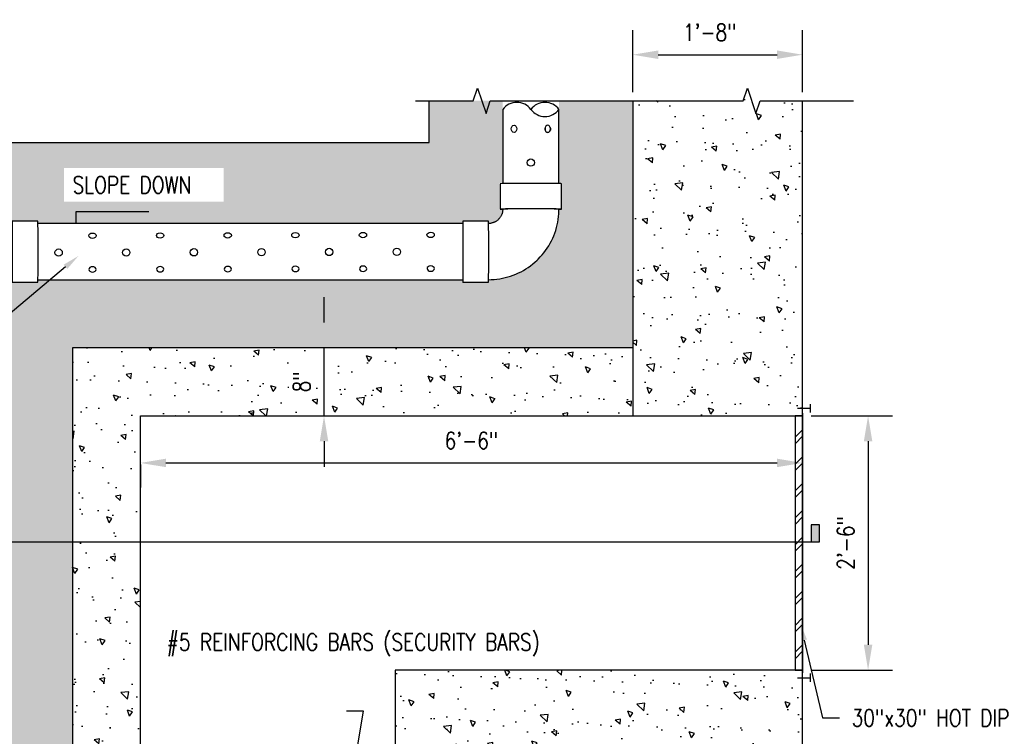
# Model space of a CAD drawing. Header units: inches. Extents: x -283 to 1505, y -272 to 93.
# Tile 9 of 24: x 449 to 565, y -186 to -101. Entities that reach past the tile are written whole.
import ezdxf
from ezdxf import colors
from ezdxf.entities.mleader import LeaderData, LeaderLine
from ezdxf.enums import TextEntityAlignment as Align
from ezdxf.math import Vec2, Vec3

# ---------------------------------------------------------------- set-up
doc = ezdxf.new("R2010")
doc.units = ezdxf.units.IN
doc.header["$MEASUREMENT"] = 0
for name, color, linetype in [('A-ANNO-DIMS', 1, 'Continuous'), ('A-DETL', 3, 'Continuous'), ('A-DETL-MEDM', 3, 'Continuous'), ('A-FLOR-PATT', 8, 'Continuous'), ('A-WALL', 5, 'Continuous'), ('A-WALL-PATT', 8, 'Continuous'), ('G-ANNO-SYMB', 2, 'Continuous'), ('G-ANNO-TEXT', 2, 'Continuous'), ('M-DETL-PATT', 1, 'Continuous'), ('P-PIPE', 3, 'Continuous')]:
    doc.layers.add(name, color=color, linetype=linetype)
doc.styles.add('Annotative', font='romans.shx', dxfattribs={"width": 0.8, "height": 0.125})
doc.styles.add('Arial', font='romans.shx', dxfattribs={"width": 0.8})
doc.dimstyles.new('Annotative', dxfattribs={"dimscale": 0, "dimtxt": 0.125, "dimasz": 0.125, "dimexe": 0.18, "dimexo": 0.0625, "dimgap": 0.09, "dimtad": 1, "dimdec": 3, "dimzin": 3, "dimdsep": 46, "dimlunit": 4, "dimtxsty": 'Annotative', "dimcen": 0.09, "dimclrt": 2, "dimazin": 2, "dimtfac": 1, "dimtdec": 3, "dimtmove": 0, "dimatfit": 0, "dimfxl": 1, "dimtfill": 1, "dimfrac": 2, "dimtolj": 1, "dimtzin": 0, "dimarcsym": 0})
pattern_1 = [(140, (291.6721018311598, -1071.377334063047), (0.6275213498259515, 7.172601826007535), [0.75, -8.25]), (85, (291.6721018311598, -1071.377334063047), (-7.521921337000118, -1.38751333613), [0.6, -6.6]), (190.45144446, (291.7243952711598, -1070.779617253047), (-6.894399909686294, 5.78508846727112), [0.6374019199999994, -7.011421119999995]), (136.1842, (289.6721018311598, -1071.377334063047), (1.655192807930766, 10.67241330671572), [1.124999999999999, -12.37499999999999]), (186.63563549, (289.8100349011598, -1070.487966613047), (-9.741186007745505, 9.346619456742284), [0.95610342, -10.5171376]), (81.18416398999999, (289.6721018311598, -1071.377334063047), (-9.741186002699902, 9.346619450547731), [0.9, -9.90000001]), (111, (290.1721018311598, -1070.377334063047), (4.026188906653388, 5.969070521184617), [0.75, -8.25]), (56.00000000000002, (290.1721018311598, -1070.377334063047), (-7.25150045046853, 2.433153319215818), [0.6, -6.6]), (161.45144474, (290.5076175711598, -1069.879911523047), (-3.225311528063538, 8.402223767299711), [0.6374019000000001, -7.01142112]), (127.5, (291.6721018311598, -1071.377334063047), (-3.328938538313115, 0.1215985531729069), [0, -6.52, 0, -6.7, 0, -6.625]), (97.49999999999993, (291.6721018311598, -1071.377334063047), (-3.944117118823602, 2.630695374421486), [0, -3.819999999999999, 0, -6.369999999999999, 0, -2.524999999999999]), (57.49999999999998, (291.6721018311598, -1073.607334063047), (0.2255487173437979, 5.33822436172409), [0, -2.499999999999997, 0, -7.799999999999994, 0, -10.34999999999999]), (47.49999999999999, (291.6721018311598, -1074.607334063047), (-1.001049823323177, 5.831861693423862), [0, -3.25, 0, -5.18, 0, -7.35])]

# ---------------------------------------------------------------- blocks, each defined once
blk = doc.blocks.new('Bend - PVC - Sch 40 - DWV_USACE - Standard-1140917-Section 2')
at = {"layer": 'P-PIPE'}
for p, q in [((937.5629809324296, -147.3871219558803), (934.563143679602, -147.3871219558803)), ((937.5762030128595, -147.6792895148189), (937.5629809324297, -147.6791219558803)), ((934.563143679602, -154.5961219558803), (937.5629809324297, -154.5961219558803)), ((938.9582096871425, -155.991350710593), (938.9582096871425, -158.9911879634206)), ((946.1672096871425, -158.9911879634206), (946.1672096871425, -155.991350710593))]:
    blk.add_line(p, q, dxfattribs=at)
at = {"layer": 'P-PIPE', "flags": 128}
for points in [[(943.440647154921, -150.113684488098), (943.2008843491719, -149.883326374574), (942.9521005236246, -149.6627415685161), (942.6946937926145, -149.4522830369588), (942.4290760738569, -149.2522875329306), (942.1556724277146, -149.0630750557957), (941.874920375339, -148.8849483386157), (941.587269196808, -148.7181923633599), (941.2931792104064, -148.5630739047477), (940.9931210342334, -148.4198411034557), (940.6875748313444, -148.2887230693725), (940.377029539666, -148.1699295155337), (940.0619820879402, -148.0636504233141), (939.7429365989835, -147.9700557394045), (939.4204035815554, -147.8892951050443), (939.0948991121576, -147.8214976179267), (938.7669440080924, -147.7667716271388), (938.4370629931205, -147.7252045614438), (938.105783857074, -147.696862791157), (937.7736366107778, -147.6817915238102), (937.577736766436, -147.6793089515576)], [(945.8752096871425, -155.991350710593), (945.868560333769, -155.6589283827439), (945.8486228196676, -155.3270375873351), (945.8154289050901, -154.9962093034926), (945.7690315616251, -154.6669728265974), (945.7095048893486, -154.3398549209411), (945.6369440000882, -154.0153789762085), (945.5514648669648, -153.6940641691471), (945.4532041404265, -153.3764246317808), (945.3423189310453, -153.0629686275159), (945.2189865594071, -152.754197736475), (945.0834042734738, -152.4506060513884), (944.9357889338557, -152.1526793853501), (944.7763766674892, -151.8608944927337), (944.605422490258, -151.5757183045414), (944.4231998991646, -151.2976071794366), (944.2300004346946, -151.0270061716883), (944.0261332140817, -150.7643483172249), (943.8119244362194, -150.5100539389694), (943.5877168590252, -150.2645299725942), (943.440647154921, -150.113684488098)], [(937.5629809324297, -154.3041219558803), (937.6304727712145, -154.3054719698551), (937.6978546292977, -154.3095197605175), (937.7650187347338, -154.3162587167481), (937.8318576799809, -154.3256779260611), (937.8982645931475, -154.3377621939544), (937.9641333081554, -154.3524920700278), (938.0293585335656, -154.3698438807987), (938.0938360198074, -154.3897897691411), (938.1574627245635, -154.4122977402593), (938.2201369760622, -154.4373317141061), (938.2817586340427, -154.4648515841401), (938.3422292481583, -154.4948132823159), (938.4014522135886, -154.5271688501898), (938.4593329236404, -154.5618665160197), (938.5157789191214, -154.5988507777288), (938.5707000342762, -154.6380624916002), (938.6240085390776, -154.6794389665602), (938.6756192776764, -154.7229140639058), (938.725449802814, -154.7684183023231), (938.7560647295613, -154.7982669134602)], [(938.756064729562, -154.7982669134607), (938.8028171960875, -154.846928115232), (938.8475862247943, -154.897420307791), (938.8903002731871, -154.949662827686), (938.9308910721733, -155.0035722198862), (938.9692937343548, -155.0590623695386), (939.0054468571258, -155.1160446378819), (939.0392926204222, -155.1744280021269), (939.0707768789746, -155.2341191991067), (939.0998492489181, -155.2950228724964), (939.1264631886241, -155.3570417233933), (939.1505760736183, -155.4200766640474), (939.1721492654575, -155.4840269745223), (939.1911481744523, -155.548790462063), (939.2075423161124, -155.6142636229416), (939.2213053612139, -155.6803418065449), (939.2324151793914, -155.7469193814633), (939.2408538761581, -155.8138899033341), (939.2466078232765, -155.8811462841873), (939.2496676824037, -155.948580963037), (939.2502096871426, -155.991350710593)]]:
    blk.add_lwpolyline(points, dxfattribs=at)
at = {"layer": 'P-PIPE'}
for centre, major_axis, ratio, start_param, end_param in [((934.5631436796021, -150.9916219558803), (0, 3.604500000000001), 0.01041610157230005, 1.554312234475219e-15, 0.3832127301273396), ((934.5631436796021, -150.9916219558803), (0, 3.604500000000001), 0.01041610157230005, 3.141592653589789, 6.272769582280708), ((937.5629809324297, -150.9916219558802), (0, 3.604499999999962), 0.01041610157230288, 3.527509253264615, 6.272769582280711), ((934.5631436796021, -150.9916219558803), (0, 3.60449999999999), 0.01041610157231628, 2.757799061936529, 3.131176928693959), ((937.5629809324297, -150.9916219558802), (0, 3.604500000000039), 0.01041610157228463, 3.141592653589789, 3.524598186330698), ((942.5627096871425, -155.9913507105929), (3.604500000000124, 0), 0.01041610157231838, 2.758191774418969, 3.141592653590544), ((942.5627096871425, -155.9913507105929), (3.604500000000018, 0), 0.01041610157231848, 3.152008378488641, 6.283185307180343), ((942.5627096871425, -155.9913507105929), (3.3125, 0), 0.01041610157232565, 3.15200837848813, 6.28318530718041), ((942.5627096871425, -155.9913507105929), (3.604500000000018, 0), 0.01041610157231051, 0.01041572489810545, 0.3839910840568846), ((942.5627096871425, -158.9911879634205), (3.604499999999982, 0), 0.01041610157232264, 3.152008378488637, 5.89705933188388), ((942.5627096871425, -158.9911879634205), (3.60450000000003, 0), 0.01041610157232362, 5.899972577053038, 6.283185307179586)]:
    blk.add_ellipse(centre, major_axis=major_axis, ratio=ratio, start_param=start_param, end_param=end_param, dxfattribs=at)
blk = doc.blocks.new('Bend - PVC - Sch 40 - DWV_USACE - Standard-V1-Section 2')
at = {"layer": 'P-PIPE'}
for p, q in [((938.9582096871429, -216.0778169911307), (938.9582096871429, -219.0776542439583)), ((946.167209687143, -219.0776542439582), (946.167209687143, -216.0778169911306)), ((939.2502096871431, -219.0776542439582), (939.2504742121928, -219.0908786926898)), ((950.5622756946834, -220.4728829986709), (947.5624384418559, -220.4728829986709)), ((947.5624384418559, -227.681882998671), (950.5622756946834, -227.6818829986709))]:
    blk.add_line(p, q, dxfattribs=at)
at = {"layer": 'P-PIPE', "flags": 128}
for points in [[(939.2505048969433, -219.0924127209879), (939.2568590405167, -219.4100765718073), (939.2767965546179, -219.7419673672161), (939.3099904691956, -220.0727956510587), (939.3563878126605, -220.4020321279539), (939.4159144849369, -220.7291500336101), (939.4884753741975, -221.0536259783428), (939.573954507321, -221.3749407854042), (939.6722152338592, -221.6925803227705), (939.7831004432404, -222.0060363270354), (939.9064328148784, -222.3148072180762), (940.0420151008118, -222.6183989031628), (940.1896304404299, -222.9163255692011), (940.3490427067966, -223.2081104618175), (940.5199968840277, -223.4932866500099), (940.7022194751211, -223.7713977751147), (940.895418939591, -224.041998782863), (941.0992861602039, -224.3046566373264), (941.3134949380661, -224.5589510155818), (941.5377025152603, -224.804474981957), (941.6847722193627, -224.9553204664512)], [(946.3693546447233, -220.2707380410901), (946.3226021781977, -220.2220768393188), (946.277833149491, -220.1715846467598), (946.2351191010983, -220.1193421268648), (946.1945283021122, -220.0654327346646), (946.1561256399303, -220.0099425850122), (946.1199725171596, -219.9529603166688), (946.086126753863, -219.8945769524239), (946.0546424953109, -219.834885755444), (946.0255701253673, -219.7739820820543), (945.9989561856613, -219.7119632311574), (945.9748433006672, -219.6489282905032), (945.953270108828, -219.5849779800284), (945.934271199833, -219.5202144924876), (945.9178770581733, -219.4547413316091), (945.9041140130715, -219.3886631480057), (945.893004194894, -219.3220855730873), (945.8845654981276, -219.2551150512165), (945.8788115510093, -219.1878586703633), (945.8757516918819, -219.1204239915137), (945.8752096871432, -219.0776542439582)], [(947.5624384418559, -220.7648829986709), (947.4949466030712, -220.7635329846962), (947.4275647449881, -220.7594851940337), (947.3604006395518, -220.7527462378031), (947.2935616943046, -220.7433270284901), (947.2271547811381, -220.7312427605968), (947.1612860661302, -220.7165128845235), (947.09606084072, -220.6991610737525), (947.031583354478, -220.6792151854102), (946.9679566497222, -220.656707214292), (946.9052823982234, -220.6316732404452), (946.8436607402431, -220.6041533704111), (946.7831901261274, -220.5741916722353), (946.723967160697, -220.5418361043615), (946.666086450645, -220.5071384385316), (946.609640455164, -220.4701541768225), (946.5547193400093, -220.4309424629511), (946.5014108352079, -220.389565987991), (946.4498000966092, -220.3460908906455), (946.3999695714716, -220.3005866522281), (946.369354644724, -220.2707380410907)], [(941.6847722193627, -224.9553204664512), (941.9245350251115, -225.1856785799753), (942.1733188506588, -225.4062633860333), (942.4307255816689, -225.6167219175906), (942.6963433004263, -225.8167174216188), (942.9697469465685, -226.0059298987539), (943.2504989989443, -226.1840566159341), (943.538150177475, -226.35081259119), (943.8322401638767, -226.5059310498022), (944.1322983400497, -226.6491638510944), (944.4378445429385, -226.7802818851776), (944.7483898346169, -226.8990754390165), (945.0634372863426, -227.0053545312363), (945.3824827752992, -227.098949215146), (945.7050157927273, -227.1797098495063), (946.0305202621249, -227.247507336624), (946.3584753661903, -227.302233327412), (946.6883563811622, -227.3438003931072), (947.0196355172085, -227.3721421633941), (947.351782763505, -227.387213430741), (947.5624384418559, -227.389882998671)]]:
    blk.add_lwpolyline(points, dxfattribs=at)
at = {"layer": 'P-PIPE'}
for centre, major_axis, ratio, start_param, end_param in [((942.562709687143, -216.0778169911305), (3.604500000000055, 0), 0.01041610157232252, 2.756923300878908, 3.152008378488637), ((942.562709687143, -216.0778169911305), (3.604500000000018, 0), 0.01041610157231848, 3.152008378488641, 6.283185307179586), ((942.562709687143, -216.0778169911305), (3.604500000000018, 0), 0.01041610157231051, 0.01041572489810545, 0.3851787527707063), ((942.562709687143, -219.0776542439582), (3.604499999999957, 0), 0.01041610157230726, 3.152008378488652, 5.897192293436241), ((942.562709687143, -219.0776542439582), (3.60450000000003, 0), 0.01041610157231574, 5.900103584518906, 6.283185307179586), ((947.5624384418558, -224.0773829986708), (0, 3.604500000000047), 0.0104161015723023, 6.272769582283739, 6.666586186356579), ((947.5624384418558, -224.0773829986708), (0, 3.604500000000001), 0.01041610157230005, 3.141592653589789, 6.272769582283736), ((947.5624384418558, -224.0773829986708), (0, 3.312499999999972), 0.01041610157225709, 3.141592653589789, 6.272769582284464), ((950.5622756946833, -224.0773829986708), (0, 3.604500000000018), 0.01041610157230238, 3.527718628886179, 6.272769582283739), ((947.5624384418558, -224.0773829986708), (0, 3.604499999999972), 0.01041610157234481, 2.757673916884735, 3.13117692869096), ((950.5622756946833, -224.0773829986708), (0, 3.604500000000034), 0.01041610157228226, 3.141592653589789, 3.524805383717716)]:
    blk.add_ellipse(centre, major_axis=major_axis, ratio=ratio, start_param=start_param, end_param=end_param, dxfattribs=at)
blk = doc.blocks.new('*D42')
at = {"layer": 'A-ANNO-DIMS', "color": 0, "lineweight": -2, "transparency": 16777216}
for p, q in [((541.7494848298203, -148.1713970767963), (551.3532978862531, -148.1713970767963)), ((548.4732978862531, -151.1713970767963), (548.4732978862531, -175.1713970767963)), ((541.7494848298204, -178.1713970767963), (551.3532978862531, -178.1713970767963))]:
    blk.add_line(p, q, dxfattribs=at)
at = {"layer": 'A-ANNO-DIMS', "color": 0, "transparency": 16777216}
for points in [[(547.9732978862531, -151.1713970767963), (548.9732978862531, -151.1713970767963), (548.4732978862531, -148.1713970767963)], [(547.9732978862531, -175.1713970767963), (548.9732978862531, -175.1713970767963), (548.4732978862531, -178.1713970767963)]]:
    blk.add_solid(points, dxfattribs=at)
at = {"layer": 'Defpoints', "color": 0, "transparency": 16777216}
for p in [(540.7494848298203, -148.1713970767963), (540.7494848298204, -178.1713970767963), (548.4732978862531, -178.1713970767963)]:
    blk.add_point(p, dxfattribs=at)
at = {"layer": 'A-ANNO-DIMS', "color": 2, "lineweight": -3, "transparency": 16777216, "insert": (545.8428216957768, -163.1713970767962), "char_height": 2, "attachment_point": 5, "rotation": 90, "style": 'Annotative', "bg_fill": 3, "box_fill_scale": 1.25, "bg_fill_color": 256, "bg_fill_true_color": 13158600, "bg_fill_transparency": 0}
blk.add_mtext('\\A1;2\'-6"', dxfattribs=at)
blk = doc.blocks.new('*D36')
at = {"layer": 'A-ANNO-DIMS', "color": 0, "lineweight": -2, "transparency": 16777216}
for p, q in [((462.7494848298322, -153.9723887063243), (462.7494848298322, -156.6090902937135)), ((465.7494848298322, -153.7290902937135), (537.7494848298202, -153.7290902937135)), ((540.7494848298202, -153.9723887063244), (540.7494848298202, -156.6090902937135))]:
    blk.add_line(p, q, dxfattribs=at)
at = {"layer": 'A-ANNO-DIMS', "color": 0, "transparency": 16777216}
for points in [[(465.7494848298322, -153.2290902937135), (465.7494848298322, -154.2290902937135), (462.7494848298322, -153.7290902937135)], [(537.7494848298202, -153.2290902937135), (537.7494848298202, -154.2290902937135), (540.7494848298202, -153.7290902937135)]]:
    blk.add_solid(points, dxfattribs=at)
at = {"layer": 'Defpoints', "color": 0, "transparency": 16777216}
for p in [(462.7494848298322, -152.9723887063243), (540.7494848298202, -152.9723887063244), (540.7494848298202, -153.7290902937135)]:
    blk.add_point(p, dxfattribs=at)
at = {"layer": 'A-ANNO-DIMS', "color": 2, "lineweight": -3, "transparency": 16777216, "insert": (501.7494848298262, -151.0986141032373), "char_height": 2, "attachment_point": 5, "style": 'Annotative', "bg_fill": 3, "box_fill_scale": 1.25, "bg_fill_color": 256, "bg_fill_true_color": 13158600, "bg_fill_transparency": 0}
blk.add_mtext('\\A1;6\'-6"', dxfattribs=at)
blk = doc.blocks.new('*D29')
at = {"layer": 'A-ANNO-DIMS', "color": 0, "lineweight": -2, "transparency": 16777216}
for p, q in [((520.74948482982, -110.0371503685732), (520.74948482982, -102.726585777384)), ((540.74948482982, -110.0371503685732), (540.74948482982, -102.726585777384)), ((523.74948482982, -105.606585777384), (537.74948482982, -105.606585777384))]:
    blk.add_line(p, q, dxfattribs=at)
at = {"layer": 'A-ANNO-DIMS', "color": 0, "transparency": 16777216}
for points in [[(523.74948482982, -105.106585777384), (523.74948482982, -106.106585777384), (520.74948482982, -105.606585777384)], [(537.74948482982, -105.106585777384), (537.74948482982, -106.106585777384), (540.74948482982, -105.606585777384)]]:
    blk.add_solid(points, dxfattribs=at)
at = {"layer": 'Defpoints', "color": 0, "transparency": 16777216}
for p in [(540.74948482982, -105.606585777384), (520.74948482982, -111.0371503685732), (540.74948482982, -111.0371503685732)]:
    blk.add_point(p, dxfattribs=at)
at = {"layer": 'A-ANNO-DIMS', "color": 2, "lineweight": -3, "transparency": 16777216, "insert": (529.8180748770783, -102.9761095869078), "char_height": 2, "attachment_point": 5, "style": 'Annotative', "bg_fill": 3, "box_fill_scale": 1.25, "bg_fill_color": 256, "bg_fill_true_color": 13158600, "bg_fill_transparency": 0}
blk.add_mtext('\\A1;1\'-8"', dxfattribs=at)
blk = doc.blocks.new('*D30')
at = {"layer": 'A-ANNO-DIMS', "color": 0, "lineweight": -2, "transparency": 16777216}
for p, q in [((484.3836144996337, -137.1713970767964), (484.3836144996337, -134.1713970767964)), ((484.3836144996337, -148.1713970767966), (484.3836144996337, -140.1713970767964)), ((484.3836144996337, -151.1713970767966), (484.3836144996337, -154.1713970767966))]:
    blk.add_line(p, q, dxfattribs=at)
at = {"layer": 'A-ANNO-DIMS', "color": 0, "transparency": 16777216}
for points in [[(483.8836144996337, -137.1713970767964), (484.8836144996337, -137.1713970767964), (484.3836144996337, -140.1713970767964)], [(483.8836144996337, -151.1713970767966), (484.8836144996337, -151.1713970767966), (484.3836144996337, -148.1713970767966)]]:
    blk.add_solid(points, dxfattribs=at)
at = {"layer": 'Defpoints', "color": 0, "transparency": 16777216}
for p in [(478.7752382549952, -140.1713970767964), (484.3836144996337, -140.1713970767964), (478.7752382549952, -148.1713970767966)]:
    blk.add_point(p, dxfattribs=at)
at = {"layer": 'A-ANNO-DIMS', "color": 2, "lineweight": -3, "transparency": 16777216, "insert": (481.7531383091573, -144.1713970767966), "char_height": 2, "attachment_point": 5, "rotation": 90, "style": 'Annotative', "bg_fill": 3, "box_fill_scale": 1.25, "bg_fill_color": 256, "bg_fill_true_color": 13158600, "bg_fill_transparency": 0}
blk.add_mtext('\\A1;8"', dxfattribs=at)
blk = doc.blocks.new('*U44')
at = {"lineweight": -3}
blk.add_hatch(color=256, dxfattribs=at).paths.add_polyline_path([(7.467224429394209, 1.326445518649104e-14), (7.529724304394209, 1.337547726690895e-14), (7.529724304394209, 0.1249997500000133), (7.467224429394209, 0.1249997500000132)])
at = {"linetype": 'Continuous', "lineweight": -3}
blk.add_line((0.312499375, 5.551104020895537e-16), (7.529724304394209, 1.337547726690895e-14), dxfattribs=at)
at = {"lineweight": -3, "flags": 128}
blk.add_lwpolyline([(7.467224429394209, 1.326445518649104e-14), (7.529724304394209, 1.337547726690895e-14), (7.529724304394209, 0.1249997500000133), (7.467224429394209, 0.1249997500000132), (7.467224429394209, 1.326445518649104e-14)], close=True, dxfattribs=at)
at = {"linetype": 'Continuous', "lineweight": -3, "style": 'Arial'}
blk.add_attdef('X#', text='', height=0.09375, dxfattribs=at).set_placement((-7.216449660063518e-15, 0.04687490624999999), align=Align.BOTTOM_CENTER)
blk.add_attdef('X-###', text='', height=0.09375, dxfattribs=at).set_placement((-7.216449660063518e-15, -0.04687490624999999), align=Align.TOP_CENTER)

msp = doc.modelspace()

# ---------------------------------------------------------------- hatches: boundary and pattern name
at = {"layer": 'A-WALL-PATT', "lineweight": -3}
h = msp.add_hatch(dxfattribs=at)
h.set_pattern_fill('AR-CONC', color=8, angle=90, style=0)
h.set_pattern_definition(pattern_1)
h.paths.add_polyline_path([(540.7494848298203, -148.1713970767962), (540.74948482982, -111.0371503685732), (535.74948482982, -111.0371503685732), (535.24948482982, -112.5371503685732), (534.24948482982, -109.5371503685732), (533.74948482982, -111.0371503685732), (520.74948482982, -111.0371503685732), (520.7494848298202, -148.1713970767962), (537.4171880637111, -148.1713970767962)])
h = msp.add_hatch(dxfattribs=at)
h.set_pattern_fill('AR-CONC', color=8, angle=90, style=0)
h.set_pattern_definition(pattern_1)
h.paths.add_polyline_path([(528.7494848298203, -147.5327765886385), (528.7494848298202, -140.1713970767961), (454.7494848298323, -140.1713970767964), (454.7494848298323, -148.1713970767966), (528.7494848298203, -148.1713970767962)])
h = msp.add_hatch(dxfattribs=at)
h.set_pattern_fill('AR-CONC', color=8, angle=90, style=0)
h.set_pattern_definition(pattern_1)
h.paths.add_polyline_path([(462.7494848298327, -226.171397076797), (462.7494848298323, -148.1713970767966), (454.7494848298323, -148.1713970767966), (454.7494848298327, -226.1713970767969), (461.7371880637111, -226.171397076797)])
h = msp.add_hatch(dxfattribs=at)
h.set_pattern_fill('AR-CONC', color=8, angle=90, style=0)
h.set_pattern_definition([(140, (291.6721018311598, -671.0894581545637), (0.6275213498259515, 7.172601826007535), [0.75, -8.25]), (85, (291.6721018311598, -671.0894581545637), (-7.521921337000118, -1.38751333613), [0.6, -6.6]), (190.45144446, (291.7243952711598, -670.4917413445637), (-6.894399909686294, 5.78508846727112), [0.6374019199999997, -7.011421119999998]), (136.1842, (289.6721018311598, -671.0894581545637), (1.655192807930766, 10.67241330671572), [1.124999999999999, -12.37499999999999]), (186.63563549, (289.8100349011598, -670.2000907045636), (-9.741186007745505, 9.346619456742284), [0.95610342, -10.5171376]), (81.18416398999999, (289.6721018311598, -671.0894581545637), (-9.741186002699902, 9.346619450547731), [0.9, -9.90000001]), (111, (290.1721018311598, -670.0894581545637), (4.026188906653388, 5.969070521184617), [0.75, -8.25]), (56.00000000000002, (290.1721018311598, -670.0894581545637), (-7.25150045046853, 2.433153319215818), [0.6, -6.6]), (161.45144474, (290.5076175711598, -669.5920356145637), (-3.225311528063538, 8.402223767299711), [0.6374019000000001, -7.01142112]), (127.5, (291.6721018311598, -671.0894581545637), (-3.328938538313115, 0.1215985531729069), [0, -6.52, 0, -6.7, 0, -6.625]), (97.49999999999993, (291.6721018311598, -671.0894581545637), (-3.944117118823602, 2.630695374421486), [0, -3.819999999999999, 0, -6.369999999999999, 0, -2.524999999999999]), (57.49999999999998, (291.6721018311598, -673.3194581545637), (0.2255487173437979, 5.33822436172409), [0, -2.499999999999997, 0, -7.799999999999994, 0, -10.34999999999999]), (47.49999999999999, (291.6721018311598, -674.3194581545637), (-1.001049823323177, 5.831861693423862), [0, -3.25, 0, -5.18, 0, -7.35])])
h.paths.add_polyline_path([(540.7494848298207, -238.1713970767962), (540.7494848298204, -178.1713970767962), (492.7494848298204, -178.1713970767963), (492.7494848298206, -238.1713970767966), (499.5771880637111, -238.1713970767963)])

# ---------------------------------------------------------------- linework, layer by layer
at = {"layer": 'A-DETL', "lineweight": -3}
msp.add_line((539.8744848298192, -148.1713970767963), (539.8744848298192, -178.1713970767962), dxfattribs=at)
at = {"layer": 'A-DETL-MEDM', "lineweight": -3}
for p, q in [((540.1413375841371, -147.290858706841), (541.6413375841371, -147.290858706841)), ((540.1413375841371, -179.0519354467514), (541.6413375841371, -179.0519354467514))]:
    msp.add_line(p, q, dxfattribs=at)
at = {"layer": 'A-WALL', "lineweight": -3}
for p, q in [((520.74948482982, -111.0371503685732), (520.7494848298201, -148.1713970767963)), ((540.7494848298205, -241.1713970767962), (540.74948482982, -111.0371503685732)), ((520.7494848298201, -140.1713970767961), (454.7494848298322, -140.1713970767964)), ((454.7494848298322, -140.1713970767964), (454.7494848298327, -220.1713970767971)), ((462.7494848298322, -148.1713970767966), (540.7494848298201, -148.1713970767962)), ((462.7494848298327, -235.1713970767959), (462.7494848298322, -148.1713970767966)), ((540.7494848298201, -148.1713970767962), (540.7494848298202, -178.1713970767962)), ((540.7494848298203, -178.1713970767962), (492.7494848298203, -178.1713970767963)), ((492.7494848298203, -178.1713970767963), (492.7494848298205, -235.1713970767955))]:
    msp.add_line(p, q, dxfattribs=at)
at = {"layer": 'G-ANNO-SYMB', "lineweight": -3}
for p, q in [((501.9647254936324, -111.0371503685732), (502.4647254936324, -109.5371503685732)), ((502.4647254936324, -109.5371503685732), (503.4647254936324, -112.5371503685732)), ((533.74948482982, -111.0371503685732), (534.24948482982, -109.5371503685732)), ((534.24948482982, -109.5371503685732), (535.24948482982, -112.5371503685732)), ((495.1505955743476, -111.0371503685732), (501.9647254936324, -111.0371503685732)), ((503.4647254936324, -112.5371503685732), (503.9647254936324, -111.0371503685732)), ((503.9647254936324, -111.0371503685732), (533.74948482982, -111.0371503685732)), ((535.24948482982, -112.5371503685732), (535.74948482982, -111.0371503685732)), ((535.74948482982, -111.0371503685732), (546.74948482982, -111.0371503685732))]:
    msp.add_line(p, q, dxfattribs=at)
at = {"layer": 'M-DETL-PATT', "lineweight": -3}
for centre in [(508.7497092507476, -118.3259585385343), (453.1173525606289, -128.936612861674), (461.0860735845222, -128.9180258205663), (469.0547946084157, -128.8994387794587), (477.0235156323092, -128.880851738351), (484.9922366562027, -128.8622646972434), (492.960957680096, -128.8436776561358)]:
    msp.add_circle(centre, 0.4323235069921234, dxfattribs=at)
for centre, major_axis, ratio in [((506.7614827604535, -114.3415871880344), (-2.647217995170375e-17, -0.4323235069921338), 0.7270742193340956), ((457.0970755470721, -126.9390982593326), (-0.4323223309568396, -0.001008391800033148), 0.7270742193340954), ((465.0657965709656, -126.920511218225), (-0.4323223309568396, -0.001008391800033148), 0.7270742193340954), ((473.0345175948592, -126.9019241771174), (-0.4323223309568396, -0.001008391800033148), 0.7270742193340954), ((481.0032386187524, -126.8833371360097), (-0.4323223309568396, -0.001008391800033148), 0.7270742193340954), ((488.971959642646, -126.8647500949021), (-0.4323223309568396, -0.001008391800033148), 0.7270742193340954), ((496.9406806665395, -126.8461630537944), (-0.4323223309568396, -0.001008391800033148), 0.7270742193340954)]:
    msp.add_ellipse(centre, major_axis=major_axis, ratio=ratio, dxfattribs=at)
at = {"layer": 'M-DETL-PATT', "lineweight": -3, "extrusion": (0, 0, -1)}
msp.add_ellipse((510.7379357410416, -114.3415871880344), major_axis=(-2.647217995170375e-17, -0.4323235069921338), ratio=0.7270742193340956, start_param=4.338125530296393, end_param=7.996236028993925, dxfattribs=at)
for centre, major_axis, ratio in [((510.7379357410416, -114.3415871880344), (-2.647217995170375e-17, -0.4323235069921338), 0.7270742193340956), ((457.1063505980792, -130.9155404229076), (-0.4323223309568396, -0.001008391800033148), 0.7270742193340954), ((465.0750716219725, -130.8969533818), (-0.4323223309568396, -0.001008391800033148), 0.7270742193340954), ((473.043792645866, -130.8783663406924), (-0.4323223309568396, -0.001008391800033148), 0.7270742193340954), ((481.0125136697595, -130.8597792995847), (-0.4323223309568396, -0.001008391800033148), 0.7270742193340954), ((488.9812346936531, -130.8411922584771), (-0.4323223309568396, -0.001008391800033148), 0.7270742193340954), ((496.9499557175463, -130.8226052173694), (-0.4323223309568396, -0.001008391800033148), 0.7270742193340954)]:
    msp.add_ellipse(centre, major_axis=major_axis, ratio=ratio, dxfattribs=at)
at = {"layer": 'P-PIPE', "lineweight": -3}
for p, q in [((505.4369848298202, -112.0551530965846), (505.4369848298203, -120.7829058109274)), ((512.0619848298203, -120.8047938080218), (512.0619848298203, -112.0551530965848)), ((505.4369848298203, -120.801840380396), (505.4369848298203, -120.8150583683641)), ((500.7499188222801, -125.5021243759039), (450.6632897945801, -125.5021243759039)), ((450.6632897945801, -132.127124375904), (450.676507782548, -132.127124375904)), ((450.6780410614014, -132.127124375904), (500.7499188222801, -132.1271243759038))]:
    msp.add_line(p, q, dxfattribs=at)
msp.add_circle((469.0547946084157, -128.8994387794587), 0.4323235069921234, dxfattribs=at)
for centre, start, end in [((507.0932348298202, -113.2855782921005), 36.60859181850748, 143.3914081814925), ((510.4057348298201, -113.2855782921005), 36.60859181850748, 143.3914081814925), ((510.4057348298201, -110.8247279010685), 216.6085918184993, 323.3914081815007)]:
    msp.add_arc(centre, 2.063276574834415, start, end, dxfattribs=at)

# ---------------------------------------------------------------- block references
at = {"layer": 'P-PIPE', "lineweight": -3, "rotation": 90}
for name, p in [('Bend - PVC - Sch 40 - DWV_USACE - Standard-V1-Section 2', (284.6721018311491, -1071.377334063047)), ('Bend - PVC - Sch 40 - DWV_USACE - Standard-1140917-Section 2', (291.6721018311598, -1071.377334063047))]:
    msp.add_blockref(name, p, dxfattribs=at)

# ---------------------------------------------------------------- leaders
at = {"layer": 'A-ANNO-DIMS', "lineweight": -3}
msp.add_leader([(463.7300136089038, -124.1403616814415), (455.1627469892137, -124.1403616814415), (455.1627469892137, -125.5021243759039)], dimstyle='Annotative', override={"dimasz": 0.1875}, dxfattribs=at)
at = {"layer": 'G-ANNO-TEXT', "lineweight": -3}
ml = msp.add_multileader_mtext('Standard', dxfattribs=at)
ml.set_content('\\A1;6"%%C PERFORATED PVC FOUNDATION DRAIN - PERFORATIONS AT BOTTOM OF PIPE', color=256, style='Annotative')
ml.set_leader_properties(color=1, linetype='ByLayer', lineweight=-1)
ml.build(insert=Vec2(0, 0))
ml.multileader.update_dxf_attribs({"text_right_attachment_type": 3, "dogleg_length": 0.125, "arrow_head_size": 2, "scale": 16})
ctx = ml.context
ctx.base_point, ctx.scale, ctx.char_height, ctx.arrow_head_size, ctx.landing_gap_size, ctx.plane_origin, ctx.plane_x_axis, ctx.plane_y_axis = Vec3(396.0432264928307, -118.9006211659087), 16, 2, 2, 1.44, Vec3(402.8009338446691, -143.2246362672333), Vec3(1, -2.449293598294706e-16), Vec3(2.449293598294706e-16, 1)
ctx.right_attachment, ctx.text_align_type = 3, 2
notes = []
notes.append((ctx, [(1, (1, 1, 0), (427.1327503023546, -129.2815735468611), (-1, 2.449293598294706e-16), 2, [(1, [(455.4554557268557, -129.3231068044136), (442.636336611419, -140.1123589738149)], 0, [])])]))
ctx.mtext.insert, ctx.mtext.text_direction, ctx.mtext.width, ctx.mtext.defined_height, ctx.mtext.alignment, ctx.mtext.flow_direction = Vec3(423.6927503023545, -117.9006211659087), Vec3(1, -2.449293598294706e-16), 27.51830454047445, 10.49686082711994, 3, 5
ml = msp.add_multileader_mtext('Standard', dxfattribs=at)
ml.set_content('\\A1;#5 REINFORCING BARS (SECURITY BARS)', color=256, style='Annotative')
ml.set_leader_properties(color=1, linetype='ByLayer', lineweight=-1)
ml.build(insert=Vec2(0, 0))
ml.multileader.update_dxf_attribs({"text_right_attachment_type": 3, "dogleg_length": 0.125, "arrow_head_size": 2, "scale": 16})
ctx = ml.context
ctx.base_point, ctx.scale, ctx.char_height, ctx.arrow_head_size, ctx.landing_gap_size, ctx.plane_origin, ctx.plane_x_axis, ctx.plane_y_axis = Vec3(464.4156235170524, -175.1759076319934), 16, 2, 2, 1.44, Vec3(467.0354016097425, -178.4627125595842), Vec3(1, -2.449293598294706e-16), Vec3(2.449293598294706e-16, 1)
ctx.right_attachment = 3
notes.append((ctx, [(1, (1, 1, 0), (489.0289568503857, -182.9854314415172), (-1, 2.449293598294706e-16), 2, [(1, [(489.9659612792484, -213.1322484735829), (483.8005043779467, -214.1187758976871)], 0, [])])]))
ctx.mtext.insert, ctx.mtext.text_direction, ctx.mtext.width, ctx.mtext.defined_height, ctx.mtext.flow_direction = Vec3(465.8556235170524, -173.84257429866), Vec3(1, -2.449293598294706e-16), 23.79349959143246, 10.18884141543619, 5
for ctx, leaders in notes:
    for number, flags, end, landing, length, lines in leaders:
        leader = LeaderData()
        leader.index, (leader.has_last_leader_line, leader.has_dogleg_vector, leader.attachment_direction) = number, flags
        leader.last_leader_point, leader.dogleg_vector, leader.dogleg_length = Vec3(end), Vec3(landing), length
        for number, points, colour, breaks in lines:
            line = LeaderLine()
            line.index, line.vertices, line.color, line.breaks = number, Vec3.list(points), colors.encode_raw_color(colour), breaks
            leader.lines.append(line)
        ctx.leaders.append(leader)

# ---------------------------------------------------------------- next in the draw order: dimensions: what is measured, and where the dimension line sits
at = {"layer": 'A-ANNO-DIMS', "lineweight": -3}
for base, p1, p2, angle, picture, middle in [((540.74948482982, -105.606585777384), (520.74948482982, -111.0371503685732), (540.74948482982, -111.0371503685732), 180, '*D29', (529.8180748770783, -105.606585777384)), ((548.4732978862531, -178.1713970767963), (540.7494848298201, -148.1713970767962), (540.7494848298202, -178.1713970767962), 90, '*D42', (548.473297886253, -163.1713970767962))]:
    dim = msp.add_linear_dim(base=base, p1=p1, p2=p2, angle=angle, dimstyle='Annotative', override={"dimasz": 0.1875, "dimpost": '\\X'}, dxfattribs=at)
    dim.commit()
    dim.dimension.update_dxf_attribs({"geometry": picture, "text_midpoint": middle, "dimtype": 160})

# ---------------------------------------------------------------- next in the draw order: hatches: boundary and pattern name
at = {"layer": 'M-DETL-PATT', "lineweight": -3}
h = msp.add_hatch(dxfattribs=at)
h.set_pattern_fill('FP_6', color=8, angle=-1.272221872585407e-14, style=0, pattern_type=2)
h.set_pattern_definition([(44.99999999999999, (490.8551018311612, -98.34889707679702), (-1.583919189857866, 1.583919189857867), []), (44.99999999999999, (490.8551018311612, -95.94889707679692), (-1.583919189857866, 1.583919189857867), [])])
h.paths.add_polyline_path([(539.8744848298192, -178.1713970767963), (540.7494848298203, -178.1713970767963), (540.7494848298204, -148.7963970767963), (539.8744848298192, -148.7963970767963), (539.8744848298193, -164.0188585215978)])

# ---------------------------------------------------------------- next in the draw order: linework, layer by layer
at = {"layer": 'A-DETL', "lineweight": -3}
for p, q in [((540.7494848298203, -148.1713970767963), (539.8744848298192, -148.1713970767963)), ((540.7494848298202, -147.8588970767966), (540.7494848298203, -178.4838970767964)), ((540.7494848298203, -178.1713970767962), (540.7494848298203, -148.1713970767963)), ((539.8744848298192, -178.1713970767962), (540.7494848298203, -178.1713970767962))]:
    msp.add_line(p, q, dxfattribs=at)
at = {"layer": 'A-DETL-MEDM', "lineweight": -3}
for p, q in [((541.6413375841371, -146.790858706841), (541.6413375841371, -147.790858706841)), ((541.6413375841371, -178.5519354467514), (541.6413375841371, -179.5519354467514))]:
    msp.add_line(p, q, dxfattribs=at)

# ---------------------------------------------------------------- next in the draw order: leaders
at = {"layer": 'G-ANNO-TEXT', "lineweight": -3}
ml = msp.add_multileader_mtext('Standard', dxfattribs=at)
ml.set_content('30"x30" HOT DIP GALVANIZED EXP STL GRILLE WITH 1" ANGLE IRON FRAME', color=256, style='Annotative')
ml.set_leader_properties(color=1, linetype='ByLayer', lineweight=-1)
ml.build(insert=Vec2(0, 0))
ml.multileader.update_dxf_attribs({"text_right_attachment_type": 3, "dogleg_length": 0.125, "arrow_head_size": 2, "scale": 16})
ctx = ml.context
ctx.base_point, ctx.scale, ctx.char_height, ctx.arrow_head_size, ctx.landing_gap_size, ctx.plane_origin = Vec3(545.1007403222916, -183.7955161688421), 16, 2, 2, 1.44, Vec3(536.5249649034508, -192.503823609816)
ctx.right_attachment = 3
notes = []
notes.append((ctx, [(0, (1, 1, 0), (543.1007403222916, -183.7955161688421), (1, 0), 2, [(0, [(540.4989276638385, -172.6678944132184)], 0, [])])]))
ctx.mtext.insert, ctx.mtext.width, ctx.mtext.flow_direction = Vec3(546.5407403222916, -182.7955161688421), 23.26091211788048, 5
for ctx, leaders in notes:
    for number, flags, end, landing, length, lines in leaders:
        leader = LeaderData()
        leader.index, (leader.has_last_leader_line, leader.has_dogleg_vector, leader.attachment_direction) = number, flags
        leader.last_leader_point, leader.dogleg_vector, leader.dogleg_length = Vec3(end), Vec3(landing), length
        for number, points, colour, breaks in lines:
            line = LeaderLine()
            line.index, line.vertices, line.color, line.breaks = number, Vec3.list(points), colors.encode_raw_color(colour), breaks
            leader.lines.append(line)
        ctx.leaders.append(leader)

# ---------------------------------------------------------------- next in the draw order: dimensions: what is measured, and where the dimension line sits
at = {"layer": 'A-ANNO-DIMS', "lineweight": -3}
dim = msp.add_linear_dim(base=(540.7494848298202, -153.7290902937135), p1=(462.7494848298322, -152.9723887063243), p2=(540.7494848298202, -152.9723887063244), angle=180, dimstyle='Annotative', override={"dimasz": 0.1875, "dimpost": '\\X'}, dxfattribs=at)
dim.commit()
dim.dimension.update_dxf_attribs({"geometry": '*D36', "text_midpoint": (501.7494848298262, -151.0986141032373)})

# ---------------------------------------------------------------- next in the draw order: linework, layer by layer
at = {"layer": 'A-FLOR-PATT'}
msp.add_lwpolyline([(430.7723505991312, -200.9124970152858), (430.7723505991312, -115.9629909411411), (496.7494848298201, -115.9629909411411), (496.7494848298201, -111.0371503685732)], dxfattribs=at)

# ---------------------------------------------------------------- next in the draw order: block references
at = {"layer": 'G-ANNO-SYMB', "lineweight": -3, "xscale": 16, "yscale": 16, "zscale": 16}
msp.add_blockref('*U44', (422.2866092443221, -163.0190940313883), dxfattribs=at)

# ---------------------------------------------------------------- next in the draw order: dimensions: what is measured, and where the dimension line sits
at = {"layer": 'A-ANNO-DIMS', "lineweight": -3}
dim = msp.add_linear_dim(base=(484.3836144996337, -140.1713970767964), p1=(478.775238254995, -148.1713970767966), p2=(478.775238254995, -140.1713970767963), angle=90, dimstyle='Annotative', override={"dimasz": 0.1875, "dimpost": '\\X', "dimse1": 1, "dimse2": 1}, dxfattribs=at)
dim.commit()
dim.dimension.update_dxf_attribs({"geometry": '*D30', "text_midpoint": (484.3836144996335, -144.1713970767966), "dimtype": 160})

# ---------------------------------------------------------------- next in the draw order: hatches: boundary and pattern name
at = {"layer": 'A-FLOR-PATT', "lineweight": -3}
h = msp.add_hatch(dxfattribs=at)
h.set_pattern_fill('GRAVEL', color=8, scale=8, angle=90, style=0)
h.set_pattern_definition([(318.012787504, (340.0399148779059, -839.1202118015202), (72.00000000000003, -64.0000000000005), [1.076288, -106.5527043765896]), (274.969740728, (340.8399148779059, -839.8402118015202), (-8.000000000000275, 95.9999999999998), [1.846944, -182.84739808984]), (222.510447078, (340.9999148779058, -841.6802118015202), (87.99999999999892, 80.00000000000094), [1.302304, -128.9282607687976]), (357.273689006, (342.9999148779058, -844.8002118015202), (-160.0000000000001, 8.000000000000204), [1.681903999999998, -166.5084643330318]), (22.83365417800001, (344.6799148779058, -844.8802118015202), (-96.00000000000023, -39.9999999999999), [1.649239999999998, -163.2749850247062]), (87.27368900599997, (346.1999148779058, -844.2402118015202), (-8.000000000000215, -160.0000000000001), [1.681903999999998, -166.5084643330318]), (127.6942404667, (346.2799148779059, -842.5602118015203), (79.99999999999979, -104), [2.224232, -220.198788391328]), (162.2553283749, (344.9199148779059, -840.8002118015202), (-176, 56.00000000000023), [2.099903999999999, -207.8905719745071]), (211.429565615, (342.9199148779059, -840.1602118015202), (-103.9999999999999, -64.00000000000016), [1.6876, -167.072584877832]), (265.2363583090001, (341.4799148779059, -841.0402118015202), (8.000000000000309, 87.99999999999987), [1.926656, -94.4061006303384]), (312.397437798, (341.3199148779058, -842.9602118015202), (87.99999999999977, -95.9999999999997), [2.491584, -246.6670000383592]), (228.814074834, (343.0799148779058, -836.8802118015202), (-48, -56.00000000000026), [0.8504079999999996, -84.19075850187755]), (261.46923439, (342.5199148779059, -837.5202118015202), (15.99999999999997, 104), [1.617896, -160.172091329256]), (315, (342.2799148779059, -839.1202118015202), (7.999999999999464, -1.378037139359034e-15), [1.131368, -10.1823404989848]), (293.198590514, (341.3199148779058, -839.6802118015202), (-15.9999999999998, 39.99999999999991), [0.6092639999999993, -60.31692084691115]), (21.801409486, (341.5599148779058, -840.2402118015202), (-24.00000000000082, -7.99999999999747), [0.8616239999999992, -42.21969445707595]), (120.9637565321, (342.3599148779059, -839.9202118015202), (-15.99999999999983, 24.00000000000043), [1.399432, -45.24818315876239]), (251.565051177, (341.6399148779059, -838.7202118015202), (7.999999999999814, 16.00000000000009), [1.011928, -24.28629328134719]), (106.389540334, (341.5599148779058, -844.8802118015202), (-24.00000000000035, 79.99999999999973), [1.4176, -140.3427611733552]), (160.3461759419, (341.1599148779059, -843.5202118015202), (88.00000000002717, -32.00000000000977), [1.189287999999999, -117.7392619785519]), (23.19859051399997, (340.0399148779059, -838.7202118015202), (-39.99999999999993, -15.99999999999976), [1.218519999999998, -59.70766484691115]), (73.610459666, (341.1599148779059, -838.2402118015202), (-24.00000000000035, -79.99999999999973), [1.417599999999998, -140.3427611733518]), (69.44395478, (346.5199148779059, -844.8802118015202), (-16.0000000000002, -40.00000000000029), [1.36704, -66.98498996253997]), (24.77514056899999, (346.9999148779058, -843.6002118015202), (-88.00000000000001, -40.00000000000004), [1.145423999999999, -113.3971445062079]), (156.8014094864, (348.0399148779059, -838.6402118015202), (-39.99999999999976, 15.99999999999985), [1.21852, -59.7076648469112]), (107.3540246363, (346.9199148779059, -838.1602118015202), (31.99999999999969, -103.9999999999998), [1.341048, -132.76338891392]), (159.4439547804, (348.0399148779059, -842.5602118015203), (39.99999999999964, -16.00000000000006), [0.6835199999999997, -67.66850996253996]), (191.309932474, (348.0399148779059, -839.1202118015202), (-32.0000000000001, -7.999999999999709), [0.4079199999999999, -40.38423610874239]), (255.963756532, (347.6399148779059, -839.2002118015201), (8.000000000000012, 23.99999999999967), [1.64924, -31.3356050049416]), (276.0090059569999, (347.2399148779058, -840.8002118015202), (-7.99999999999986, 80.00000000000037), [1.5284, -151.3113853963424]), (33.69006752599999, (343.0799148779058, -839.9202118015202), (-15.99999999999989, -7.999999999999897), [1.153775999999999, -27.69063420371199]), (83.15722658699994, (344.0399148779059, -839.2802118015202), (16.00000000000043, 136.0000000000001), [2.014352, -199.4205009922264]), (150.9453959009, (344.2799148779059, -837.2802118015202), (55.99999999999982, -31.99999999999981), [0.8236479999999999, -81.541393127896]), (180, (343.5599148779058, -836.8802118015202), (-8, -7.999999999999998), [0.48, -7.52]), (210.256437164, (346.9999148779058, -840.9602118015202), (56.00000000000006, 32.00000000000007), [1.111392, -110.0281599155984]), (138.0127875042, (346.0399148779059, -841.5202118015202), (-71.9999999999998, 64), [2.152576, -105.4764163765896]), (90, (344.4399148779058, -840.0802118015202), (-7.999999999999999, 8), [2.08, -5.92]), (55.30484646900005, (344.4399148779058, -838.0002118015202), (55.99999999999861, 80.00000000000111), [1.264911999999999, -125.226194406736]), (344.054604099, (345.1599148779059, -836.9602118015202), (32.00000000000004, -8.000000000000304), [1.164816, -57.076063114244]), (297.645975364, (346.2799148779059, -837.2802118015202), (80.00000000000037, -151.9999999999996), [1.89652, -187.7557934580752]), (265.42607874, (347.1599148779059, -838.9602118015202), (-8.000000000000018, -103.9999999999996), [2.006392, -198.6325872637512])])
edge = h.paths.add_edge_path(flags=16)
edge.add_arc((441.7298661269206, -211.5846023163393), 5.122701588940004, 0, 360)
edge = h.paths.add_edge_path()
edge.add_line((496.7494848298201, -111.0371503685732), (505.4369848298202, -111.0371503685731))
edge.add_line((505.4369848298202, -111.0371503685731), (505.4369848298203, -120.7418947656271))
edge.add_line((505.4369848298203, -120.7418947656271), (505.0467058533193, -120.7418947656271))
edge.add_line((505.0467058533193, -120.7418947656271), (505.0467058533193, -123.8766051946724))
edge.add_line((505.0467058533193, -123.8766051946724), (505.3747167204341, -123.8766051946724))
edge.add_arc((503.7552652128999, -123.8535286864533), 1.619615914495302, 271.3373838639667, 359.18361430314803, ccw=False)
edge.add_line((503.7930664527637, -125.4727034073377), (503.7930664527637, -125.1826579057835))
edge.add_line((503.7930664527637, -125.1826579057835), (500.7499188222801, -125.1826579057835))
edge.add_line((500.7499188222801, -125.1826579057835), (500.7499188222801, -125.5021243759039))
edge.add_line((500.7499188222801, -125.5021243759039), (450.6632897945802, -125.5021243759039))
edge.add_line((450.6632897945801, -125.5021243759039), (450.6632897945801, -125.1849512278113))
edge.add_line((450.6632897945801, -125.1849512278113), (447.6108394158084, -125.1849512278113))
edge.add_line((447.6108394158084, -125.1849512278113), (447.6108394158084, -125.4610207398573))
edge.add_arc((447.6798531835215, -133.8360621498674), 8.37532575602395, 90.47212997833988, 179.5299834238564)
edge.add_line((439.3048092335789, -133.7673573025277), (439.0175919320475, -133.7673573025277))
edge.add_line((439.0175919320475, -133.7673573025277), (439.0175919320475, -136.894212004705))
edge.add_line((439.0175919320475, -136.894212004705), (439.3512237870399, -136.894212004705))
edge.add_line((439.3512237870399, -136.894212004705), (439.3512237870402, -200.2627739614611))
edge.add_line((439.3512237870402, -200.2627739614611), (440.9927733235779, -200.2627739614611))
edge.add_line((440.9927733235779, -200.2627739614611), (440.9927733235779, -201.2913310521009))
edge.add_line((440.9927733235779, -201.2913310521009), (444.391873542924, -201.2913310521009))
edge.add_line((444.391873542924, -201.2913310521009), (444.391873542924, -200.2650245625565))
edge.add_line((444.391873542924, -200.2650245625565), (445.9762237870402, -200.2650245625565))
edge.add_line((445.9762237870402, -200.2650245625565), (445.97622378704, -136.8873539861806))
edge.add_line((445.97622378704, -136.8873539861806), (446.3665027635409, -136.8873539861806))
edge.add_line((446.3665027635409, -136.8873539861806), (446.3665027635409, -133.7526435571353))
edge.add_line((446.3665027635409, -133.7526435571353), (446.0384918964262, -133.7526435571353))
edge.add_arc((447.6579434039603, -133.7757200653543), 1.619615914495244, 91.33738386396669, 179.1836143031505, ccw=False)
edge.add_line((447.6201421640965, -132.15654534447), (447.6201421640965, -132.4465908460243))
edge.add_line((447.6201421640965, -132.4465908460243), (450.6632897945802, -132.4465908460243))
edge.add_line((450.6632897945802, -132.4465908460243), (450.6632897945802, -132.127124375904))
edge.add_line((450.6632897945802, -132.127124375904), (500.7499188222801, -132.1271243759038))
edge.add_line((500.7499188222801, -132.1271243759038), (500.7499188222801, -132.4442975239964))
edge.add_line((500.7499188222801, -132.4442975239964), (503.8023692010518, -132.4442975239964))
edge.add_line((503.8023692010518, -132.4442975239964), (503.8023692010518, -132.1682280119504))
edge.add_arc((503.7333554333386, -123.7931866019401), 8.375325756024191, 270.4721299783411, 359.5299834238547)
edge.add_line((512.1083993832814, -123.8618914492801), (512.3956166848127, -123.8618914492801))
edge.add_line((512.3956166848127, -123.8618914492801), (512.3956166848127, -120.7350367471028))
edge.add_line((512.3956166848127, -120.7350367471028), (512.0619848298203, -120.7350367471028))
edge.add_line((512.0619848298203, -120.7350367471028), (512.0619848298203, -111.0371503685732))
edge.add_line((512.0619848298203, -111.0371503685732), (520.74948482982, -111.0371503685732))
edge.add_line((520.74948482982, -111.0371503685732), (520.7494848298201, -140.1713970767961))
edge.add_line((520.7494848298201, -140.1713970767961), (454.7494848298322, -140.1713970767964))
edge.add_line((454.7494848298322, -140.1713970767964), (454.7494848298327, -220.1713970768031))
edge.add_line((454.7494848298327, -220.1713970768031), (419.7703912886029, -220.171397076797))
edge.add_line((419.7703912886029, -220.171397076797), (419.7703912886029, -214.8665731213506))
edge.add_line((419.7703912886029, -214.8665731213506), (433.218939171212, -214.8665731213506))
edge.add_line((433.218939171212, -214.8665731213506), (433.218939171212, -213.2222792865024))
edge.add_line((433.218939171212, -213.2222792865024), (434.1686832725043, -213.2222792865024))
edge.add_line((434.1686832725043, -213.2222792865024), (434.1686832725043, -209.8964608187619))
edge.add_line((434.1686832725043, -209.8964608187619), (433.1869056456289, -209.8964608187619))
edge.add_line((433.1869056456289, -209.8964608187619), (433.1869056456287, -208.2402108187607))
edge.add_line((433.1869056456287, -208.2402108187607), (419.7703912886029, -208.2402108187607))
edge.add_line((419.7703912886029, -208.2402108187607), (419.7703912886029, -200.9124970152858))
edge.add_line((419.7703912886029, -200.9124970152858), (430.7723505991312, -200.9124970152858))
edge.add_line((430.7723505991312, -200.9124970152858), (430.7723505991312, -115.9629909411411))
edge.add_line((430.7723505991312, -115.9629909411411), (496.7494848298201, -115.9629909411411))
edge.add_line((496.7494848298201, -115.9629909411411), (496.7494848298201, -111.0371503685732))
edge = h.paths.add_edge_path(flags=17)
edge.add_arc((503.7552652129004, -123.8535286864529), 1.619615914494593, 37.11987572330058, 38.2011335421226)

# ---------------------------------------------------------------- next in the draw order: texts
at = {"layer": 'G-ANNO-SYMB', "lineweight": -3, "insert": (454.7639412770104, -119.949350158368), "char_height": 2, "width": 16.80383743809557, "attachment_point": 1, "style": 'Annotative', "bg_fill": 3, "box_fill_scale": 1.5, "bg_fill_color": 256, "bg_fill_transparency": 0}
msp.add_mtext('SLOPE DOWN', dxfattribs=at)

doc.saveas('drawing.dxf')
